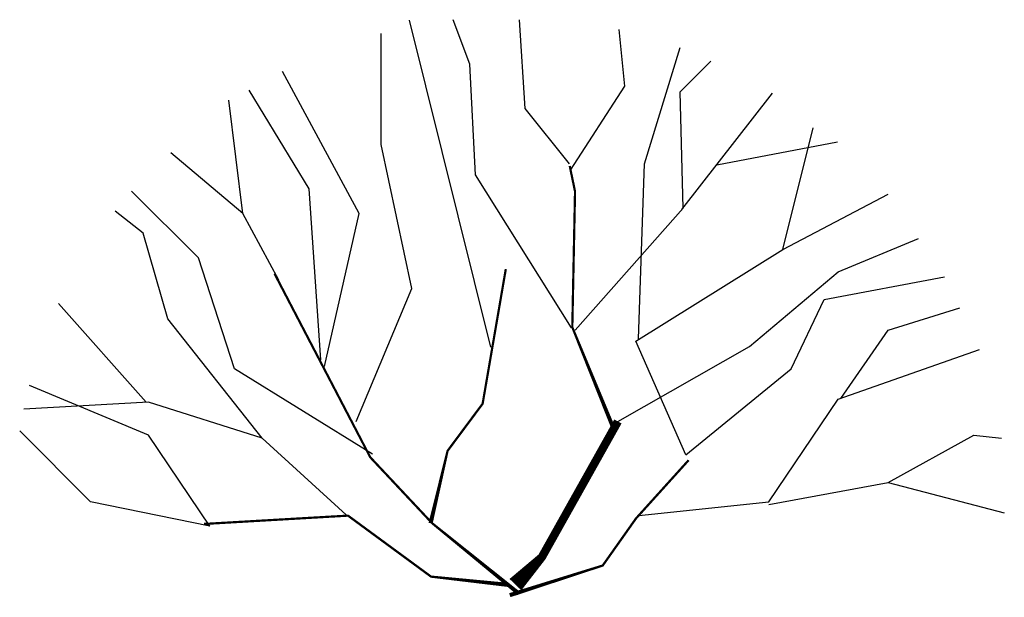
# Model space of a CAD drawing. Extents: x 66.1 to 67.94, y 37.01 to 38.09.
import ezdxf

# ---------------------------------------------------------------- set-up
doc = ezdxf.new("R2010")
doc.units = 0
doc.header["$MEASUREMENT"] = 0
doc.layers.get('0').update_dxf_attribs({"color": 1, "linetype": 'CONTINUOUS'})

msp = doc.modelspace()

# ---------------------------------------------------------------- linework, layer by layer
for points in [[(66.9812, 37.4769), (66.83, 38.0855)], [(67.1318, 37.5129), (66.9526, 37.7976), (66.9422, 38.004), (66.9113, 38.0866)], [(67.128, 37.8182), (67.0455, 37.9215), (67.0351, 38.0866)], [(66.7302, 37.3382), (66.8339, 37.586), (66.7771, 37.8544), (66.7771, 38.0607)], [(67.1301, 37.8062), (67.2312, 37.9627), (67.2203, 38.0685)], [(67.2567, 37.4919), (67.2676, 37.8182), (67.3343, 38.0346)], [(67.1383, 37.5086), (67.3396, 37.7357), (67.3344, 37.9524), (67.3912, 38.0092)], [(66.6712, 37.4404), (66.7358, 37.7254), (66.5932, 37.9901)], [(66.6645, 37.453), (66.6429, 37.7718), (66.5309, 37.9551)], [(67.3373, 37.7331), (67.5064, 37.9499)], [(66.5191, 37.7254), (66.4933, 37.9369)], [(67.3448, 37.2764), (67.2517, 37.4878), (67.5254, 37.6583), (67.5821, 37.8853)], [(67.4023, 37.8165), (67.6275, 37.859)], [(66.5862, 37.6015), (66.5191, 37.7254), (66.3849, 37.8389)], [(66.7609, 37.2775), (66.5036, 37.4364), (66.4365, 37.6428), (66.3117, 37.7675)], [(67.5254, 37.6583), (67.722, 37.7619)], [(66.5552, 37.3074), (66.3798, 37.5293), (66.3333, 37.6892), (66.2812, 37.7297)], [(67.2182, 37.3383), (67.4634, 37.4777), (67.6286, 37.617), (67.7782, 37.6789)], [(67.3448, 37.2764), (67.5408, 37.4364), (67.6028, 37.5654), (67.8268, 37.6078)], [(66.3392, 37.3742), (66.1755, 37.5583)], [(67.6334, 37.3813), (67.7215, 37.5086), (67.8556, 37.5499)], [(67.257, 37.1629), (67.4996, 37.1887), (67.6286, 37.3796), (67.8918, 37.4725)], [(66.4575, 37.1431), (66.3436, 37.3125), (66.1218, 37.4054)], [(66.7116, 37.1643), (66.5552, 37.3074), (66.3436, 37.3745), (66.1112, 37.3612)], [(66.4575, 37.1431), (66.2353, 37.1887), (66.1035, 37.3207)], [(67.4996, 37.1835), (67.7215, 37.2248), (67.8814, 37.3125), (67.933, 37.3074)], [(67.7215, 37.2248), (67.9382, 37.168)]]:
    msp.add_lwpolyline(points)
for points in [[(67.213, 37.3177, 0.00774, 0.00413, 0), (67.1332, 37.5138, 0.00413, 0.00413, 0), (67.1383, 37.7666, 0.00413, 0.00413, 0), (67.1284, 37.8142, 0.00413, 0.00413, 0)], [(67.0338, 37.0176, 0.00774, 0.00413, 0), (66.8718, 37.149, 0.00413, 0.00413, 0), (66.7568, 37.2715, 0.00413, 0.00413, 0), (66.5782, 37.6138, 0.00413, 0.00413, 0)], [(66.8692, 37.1487, 0.00774, 0.00413, 0), (66.9008, 37.2836, 0.00413, 0.00413, 0), (66.9661, 37.3713, 0.00413, 0.00413, 0), (67.0093, 37.6221, 0.00413, 0.00413, 0)], [(67.0273, 37.0344, 0.0305, 0.0155, 0), (67.0764, 37.0855, 0.0155, 0.0155, 0), (67.2182, 37.3383, 0.0155, 0.0155, 0)], [(67.0167, 37.0147, 0.00774, 0.00413, 0), (67.1899, 37.07, 0.00413, 0.00413, 0), (67.2519, 37.1577, 0.00413, 0.00413, 0), (67.3499, 37.2661, 0.00413, 0.00413, 0)], [(67.0139, 37.0339, 0.00774, 0.00413, 0), (66.87, 37.0493, 0.00413, 0.00413, 0), (66.7152, 37.1629, 0.00413, 0.00413, 0), (66.4468, 37.1474, 0.00413, 0.00413, 0)]]:
    msp.add_lwpolyline(points, format="xyseb")

doc.saveas('drawing.dxf')
